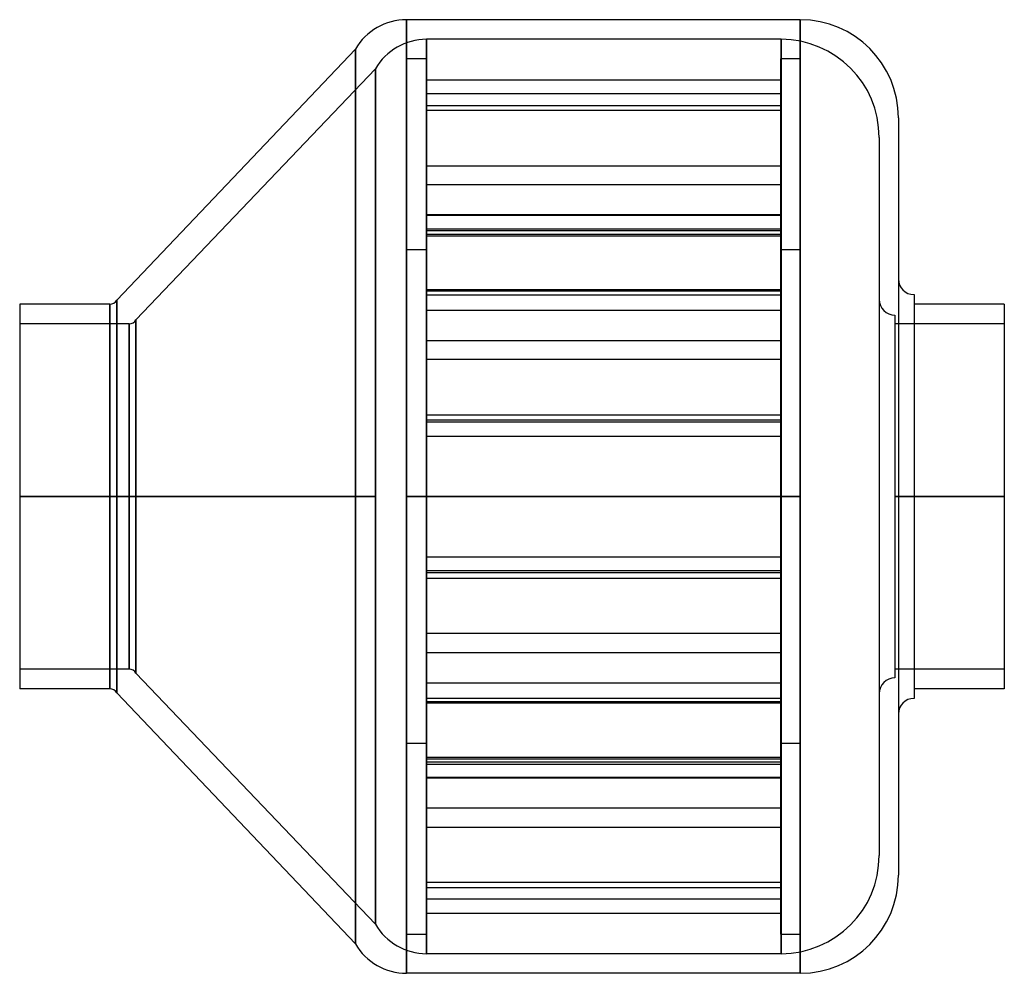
# Model space of a CAD drawing. Header units: millimetres. Extents: x -126 to 126, y -122 to 122.
import ezdxf

# ---------------------------------------------------------------- set-up
doc = ezdxf.new("R2010")
doc.units = ezdxf.units.MM
doc.layers.add('MAIN-1', color=7, linetype='Continuous')
doc.layers.add('MAIN-2', color=7, linetype='Continuous')

msp = doc.modelspace()

# ---------------------------------------------------------------- linework, layer by layer
at = {"layer": 'MAIN-1'}
for p, q in [((-26.9, 121.5), (-26.9, 0)), ((73.5, 121.5), (-26.9, 121.5)), ((73.5, 121.5), (73.5, 0)), ((-39.89, 114), (-100.77, 50)), ((-39.89, 114), (-39.89, 0)), ((98.5, 96.5), (98.5, -96.5)), ((102.5, 51.45), (102.5, -51.45)), ((-125.5, 49), (-125.5, 0)), ((-102.5, 49), (-125.5, 49)), ((-102.5, 49), (-102.5, 0)), ((-100.77, 50), (-100.77, 0)), ((125.5, 49), (102.5, 49)), ((125.5, 49), (125.5, 0)), ((-125.5, 0), (-125.5, -49)), ((-102.5, 0), (-125.5, 0)), ((-102.5, 0), (-102.5, -49)), ((-39.89, 0), (-100.77, 0)), ((-100.77, 0), (-100.77, -50)), ((-39.89, 0), (-39.89, -114)), ((0, 0), (-26.9, 0)), ((-26.9, 0), (-26.9, -121.5)), ((73.5, 0), (0, 0)), ((73.5, 0), (73.5, -121.5)), ((125.5, 0), (102.5, 0)), ((125.5, 0), (125.5, -49)), ((-102.5, -49), (-125.5, -49)), ((-100.77, -50), (-39.89, -114)), ((125.5, -49), (102.5, -49)), ((73.5, -121.5), (-26.9, -121.5))]:
    msp.add_line(p, q, dxfattribs=at)
for centre, radius, start, end in [((-26.9, 106.5), 15, 90, 150), ((73.5, 96.5), 25, 0, 90), ((102.5, 55.45), 4, 180, 270), ((-102.5, 51), 2, 270, 330), ((0, 0), 0.001, 0, 180), ((0, 0), 0.001, 180, 0), ((-102.5, -51), 2, 30, 90), ((102.5, -55.45), 4, 90, 180), ((73.5, -96.5), 25, 270, 0), ((-26.9, -106.5), 15, 210, 270)]:
    msp.add_arc(centre, radius, start, end, dxfattribs=at)
at = {"layer": 'MAIN-2'}
for p, q in [((-26.9, 0), (-26.9, 121.5)), ((73.5, 0), (73.5, 121.5)), ((-21.8, 0), (-21.8, 116.5)), ((-21.8, 116.5), (-21.8, 0)), ((68.6, 116.5), (-21.8, 116.5)), ((68.6, 0), (68.6, 116.5)), ((68.6, 116.5), (68.6, 0)), ((-39.89, 0), (-39.89, 114)), ((-21.9, 111.5), (-26.9, 111.5)), ((-26.9, -111.5), (-26.9, 111.5)), ((-21.9, 111.5), (-21.9, -111.5)), ((73.5, 111.5), (68.5, 111.5)), ((68.5, -111.5), (68.5, 111.5)), ((73.5, 111.5), (73.5, -111.5)), ((-34.79, 109), (-95.87, 45)), ((-34.79, 0), (-34.79, 109)), ((-34.79, 109), (-34.79, 0)), ((-21.9, 106.15), (68.5, 106.15)), ((68.5, 102.61), (-21.9, 102.61)), ((-21.9, 99.64), (68.5, 99.64)), ((68.5, 98.34), (-21.9, 98.34)), ((93.6, 91.5), (93.6, -91.5)), ((-21.9, 84.22), (68.5, 84.22)), ((68.5, 79.39), (-21.9, 79.39)), ((68.5, 71.79), (-21.9, 71.79)), ((68.5, 71.64), (-21.9, 71.64)), ((-21.9, 68.25), (68.5, 68.25)), ((68.5, 67.72), (-21.9, 67.72)), ((-21.9, 66.81), (68.5, 66.81)), ((-21.9, 66.42), (68.5, 66.42)), ((-26.9, 62.9), (-21.9, 62.9)), ((68.5, 62.9), (73.5, 62.9)), ((68.5, 52.69), (-21.9, 52.69)), ((68.5, 52.3), (-21.9, 52.3)), ((-21.9, 51.4), (68.5, 51.4)), ((-102.5, 0), (-102.5, 49)), ((-100.77, 0), (-100.77, 50)), ((-21.9, 47.47), (68.5, 47.47)), ((97.6, 46.2), (97.6, -46.2)), ((-97.6, 44), (-125.5, 44)), ((-97.6, 44), (-97.6, 0)), ((-97.6, 0), (-97.6, 44)), ((-95.87, 0), (-95.87, 45)), ((-95.87, 45), (-95.87, 0)), ((125.5, 44), (97.6, 44)), ((-21.9, 39.73), (68.5, 39.73)), ((68.5, 34.9), (-21.9, 34.9)), ((-21.9, 20.78), (68.5, 20.78)), ((68.5, 19.48), (-21.9, 19.48)), ((68.5, 18.95), (-21.9, 18.95)), ((-21.9, 15.41), (68.5, 15.41)), ((-21.9, 15.41), (68.5, 15.41)), ((-125.5, 0), (-97.6, 0)), ((-97.6, 0), (-97.6, -44)), ((-95.87, 0), (-34.79, 0)), ((-95.87, 0), (-95.87, -45)), ((-34.79, 0), (-34.79, -109)), ((-21.8, 0), (0, 0)), ((-21.8, 0), (-21.8, -116.5)), ((0, 0), (68.6, 0)), ((0, 0), (0, 0)), ((0, 0), (0, 0)), ((0, 0), (0, 0)), ((0, 0), (0, 0)), ((68.6, 0), (68.6, -116.5)), ((97.6, 0), (125.5, 0)), ((-125.5, 0), (-102.5, 0)), ((-97.6, 0), (-125.5, 0)), ((-102.5, -49), (-102.5, 0)), ((-100.77, 0), (-39.89, 0)), ((-100.77, -50), (-100.77, 0)), ((-97.6, -44), (-97.6, 0)), ((-34.79, 0), (-95.87, 0)), ((-95.87, -45), (-95.87, 0)), ((-39.89, -114), (-39.89, 0)), ((-34.79, -109), (-34.79, 0)), ((-26.9, 0), (73.5, 0)), ((-26.9, -121.5), (-26.9, 0)), ((-21.8, -116.5), (-21.8, 0)), ((0, 0), (-21.8, 0)), ((68.6, 0), (0, 0)), ((0, 0), (0, 0)), ((0, 0), (0, 0)), ((0, 0), (0, 0)), ((0, 0), (0, 0)), ((68.6, -116.5), (68.6, 0)), ((73.5, -121.5), (73.5, 0)), ((125.5, 0), (97.6, 0)), ((102.5, 0), (125.5, 0)), ((-21.9, -15.41), (68.5, -15.41)), ((-21.9, -15.41), (68.5, -15.41)), ((68.5, -18.95), (-21.9, -18.95)), ((68.5, -18.95), (-21.9, -18.95)), ((68.5, -19.48), (-21.9, -19.48)), ((-21.9, -20.78), (68.5, -20.78)), ((68.5, -34.9), (-21.9, -34.9)), ((-21.9, -39.73), (68.5, -39.73)), ((-97.6, -44), (-125.5, -44)), ((-95.87, -45), (-34.79, -109)), ((125.5, -44), (97.6, -44)), ((-21.9, -47.47), (68.5, -47.47)), ((-21.9, -51.4), (68.5, -51.4)), ((68.5, -52.3), (-21.9, -52.3)), ((68.5, -52.69), (-21.9, -52.69)), ((-21.9, -62.9), (-26.9, -62.9)), ((73.5, -62.9), (68.5, -62.9)), ((-21.9, -66.42), (68.5, -66.42)), ((-21.9, -66.81), (68.5, -66.81)), ((68.5, -67.72), (-21.9, -67.72)), ((-21.9, -68.25), (68.5, -68.25)), ((68.5, -71.64), (-21.9, -71.64)), ((68.5, -71.79), (-21.9, -71.79)), ((68.5, -79.39), (-21.9, -79.39)), ((-21.9, -84.22), (68.5, -84.22)), ((68.5, -98.34), (-21.9, -98.34)), ((-21.9, -99.64), (68.5, -99.64)), ((68.5, -102.61), (-21.9, -102.61)), ((-21.9, -106.15), (68.5, -106.15)), ((-26.9, -111.5), (-21.9, -111.5)), ((68.5, -111.5), (73.5, -111.5)), ((68.6, -116.5), (-21.8, -116.5))]:
    msp.add_line(p, q, dxfattribs=at)
for centre, radius, start, end in [((-21.8, 101.5), 15, 90, 150), ((68.6, 91.5), 25, 0, 90), ((97.6, 50.2), 4, 180, 270), ((-97.6, 46), 2, 270, 330), ((-97.6, -46), 2, 30, 90), ((97.6, -50.2), 4, 90, 180), ((68.6, -91.5), 25, 270, 0), ((-21.8, -101.5), 15, 210, 270)]:
    msp.add_arc(centre, radius, start, end, dxfattribs=at)

doc.saveas('drawing.dxf')
